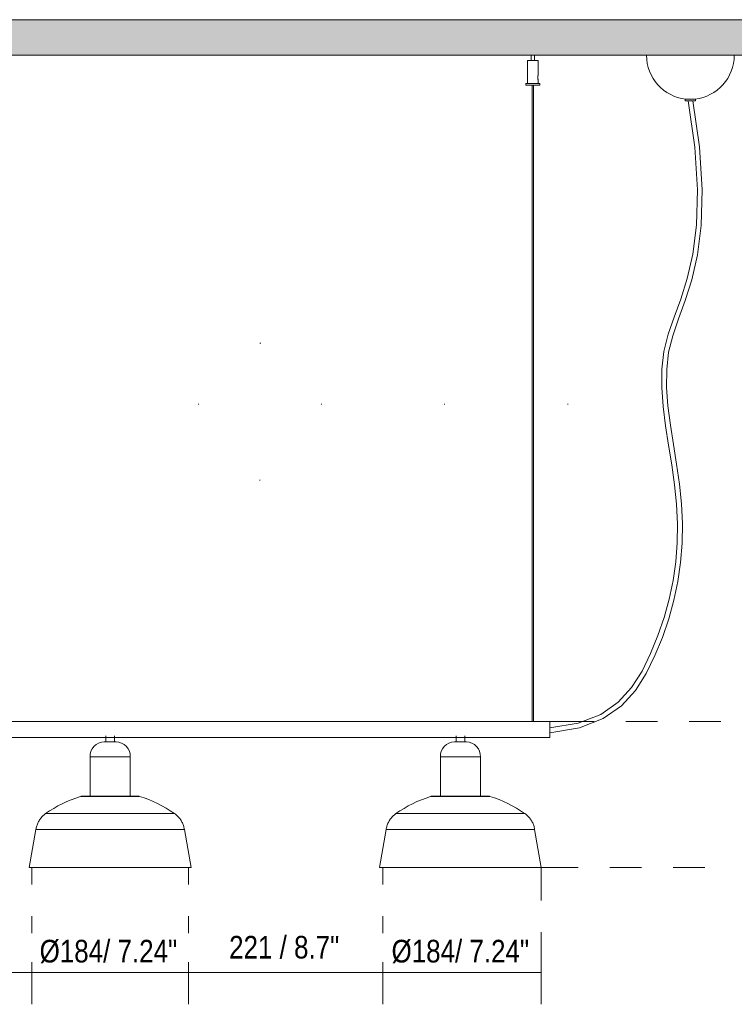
# Model space of a CAD drawing. Header units: millimetres. Extents: x 0 to 8.3, y 0 to 11.7.
# Tile 4 of 5: x 2.2 to 4.9, y 5.4 to 9. Entities that reach past the tile are written whole.
import ezdxf

# ---------------------------------------------------------------- set-up
doc = ezdxf.new("R2010")
doc.units = ezdxf.units.MM
for name, color, linetype, true_color in [('PDF_Geometría', 7, 'Continuous', 0xc0c0c0), ('PDF_Rellenos sólidos', 7, 'Continuous', 0xe8e8e8), ('PDF_Texto', 7, 'Continuous', 0x5b5b5b)]:
    doc.layers.add(name, color=color, linetype=linetype, true_color=true_color)
doc.styles.add('PDF Arial Narrow', font='ARIALN.TTF')

msp = doc.modelspace()

# ---------------------------------------------------------------- hatches: boundary and pattern name
at = {"layer": 'PDF_Rellenos sólidos', "transparency": 33554559}
msp.add_hatch(color=256, dxfattribs=at).paths.add_polyline_path([(4.3164, 8.9063), (6.17, 8.9063), (6.17, 9.0392), (0.2383, 9.0392), (0.2383, 8.9063), (4.2237, 8.9063)])

# ---------------------------------------------------------------- linework, layer by layer
at = {"layer": 'PDF_Geometría', "color": 7, "lineweight": 9}
for points in [[(0.2383, 9.0392), (6.17, 9.0392), (0.2383, 9.0392)], [(4.8989, 8.9063), (6.17, 8.9063), (0.2383, 8.9063), (0.9849, 8.9063)], [(0.998, 8.9063), (4.1407, 8.9063)], [(4.1538, 8.9063), (4.5717, 8.9063)]]:
    msp.add_lwpolyline(points, dxfattribs=at)
at = {"layer": 'PDF_Geometría', "color": 7, "lineweight": 20}
for points in [[(4.1538, 8.8867), (4.1538, 8.9063), (4.1519, 8.9063), (4.1473, 8.9063), (4.1426, 8.9063), (4.1407, 8.9063), (4.1407, 8.8867), (4.1426, 8.8867), (4.1473, 8.8867), (4.1519, 8.8867)], [(4.2113, 6.3778), (4.3213, 6.396), (4.4093, 6.4307), (4.4777, 6.4785), (4.5302, 6.5361), (4.5707, 6.5998), (4.6033, 6.6665), (4.6313, 6.7342), (4.6548, 6.8028), (4.674, 6.8723), (4.6888, 6.9427), (4.699, 7.0139), (4.7046, 7.0859), (4.7057, 7.1586), (4.702, 7.2322), (4.6941, 7.3062), (4.6835, 7.3802), (4.6718, 7.4538), (4.6607, 7.5265), (4.6517, 7.5978), (4.6466, 7.6671), (4.6469, 7.7341), (4.6541, 7.7982), (4.6695, 7.8598), (4.6913, 7.9225), (4.7163, 7.9908), (4.741, 8.0689), (4.7621, 8.1611), (4.776, 8.2716), (4.7795, 8.4048), (4.7693, 8.565), (4.745, 8.7368), (4.7693, 8.565), (4.7795, 8.4048), (4.776, 8.2716), (4.7621, 8.1611), (4.741, 8.0689), (4.7163, 7.9908), (4.6913, 7.9225), (4.6695, 7.8598), (4.6541, 7.7982), (4.6469, 7.7341), (4.6466, 7.6671), (4.6517, 7.5978), (4.6607, 7.5265), (4.6718, 7.4538), (4.6835, 7.3802), (4.6941, 7.3062), (4.702, 7.2322), (4.7057, 7.1586), (4.7046, 7.0859), (4.699, 7.0139), (4.6888, 6.9427), (4.674, 6.8723), (4.6548, 6.8028), (4.6313, 6.7342), (4.6033, 6.6665), (4.5707, 6.5998), (4.5302, 6.5361), (4.4777, 6.4785), (4.4093, 6.4307), (4.3213, 6.396)], [(4.7268, 8.7367), (4.7514, 8.5632), (4.7615, 8.4045), (4.758, 8.273), (4.7443, 8.1643), (4.7236, 8.0737), (4.6993, 7.9968), (4.6744, 7.9288), (4.6523, 7.8652), (4.6364, 7.8015), (4.6288, 7.7351), (4.6286, 7.6664), (4.6338, 7.5959), (4.6428, 7.5239), (4.654, 7.451), (4.6657, 7.3775), (4.6762, 7.3039), (4.684, 7.2307), (4.6876, 7.1583), (4.6866, 7.0867), (4.681, 7.0158), (4.671, 6.9458), (4.6565, 6.8766), (4.6376, 6.8081), (4.6144, 6.7406), (4.5868, 6.6739), (4.5548, 6.6085), (4.5157, 6.5469), (4.4658, 6.492), (4.4008, 6.4466), (4.3165, 6.4134), (4.2113, 6.3961), (4.3165, 6.4134), (4.4008, 6.4466), (4.4658, 6.492), (4.5157, 6.5469), (4.5548, 6.6085), (4.5868, 6.6739), (4.6144, 6.7406), (4.6376, 6.8081), (4.6565, 6.8766), (4.671, 6.9458), (4.681, 7.0158), (4.6866, 7.0867), (4.6876, 7.1583), (4.684, 7.2307), (4.6762, 7.3039), (4.6657, 7.3775), (4.654, 7.451), (4.6428, 7.5239), (4.6338, 7.5959), (4.6286, 7.6664), (4.6288, 7.7351), (4.6364, 7.8015), (4.6523, 7.8652), (4.6744, 7.9288), (4.6993, 7.9968), (4.7236, 8.0737), (4.7443, 8.1643), (4.758, 8.273), (4.7615, 8.4045), (4.7514, 8.5632)], [(2.5075, 6.1415), (2.5052, 6.1415), (2.5023, 6.1415), (2.5052, 6.1415)], [(3.8145, 6.1415), (3.8122, 6.1415), (3.8093, 6.1415), (3.8122, 6.1415)], [(2.5702, 5.8758), (2.6052, 5.8758), (2.6398, 5.8758), (2.6734, 5.8758), (2.7056, 5.8758), (2.736, 5.8758), (2.7642, 5.8758), (2.7897, 5.8758), (2.8123, 5.8758), (2.8316, 5.8758), (2.8473, 5.8758), (2.8593, 5.8758), (2.8674, 5.8758), (2.8715, 5.8758), (2.872, 5.8758), (2.8715, 5.8758), (2.8674, 5.8758), (2.8593, 5.8758), (2.8473, 5.8758), (2.8316, 5.8758), (2.8123, 5.8758), (2.7897, 5.8758), (2.7642, 5.8758), (2.736, 5.8758), (2.7056, 5.8758), (2.6734, 5.8758), (2.6398, 5.8758), (2.6052, 5.8758), (2.5702, 5.8758), (2.5351, 5.8758), (2.5006, 5.8758), (2.467, 5.8758), (2.4347, 5.8758), (2.4043, 5.8758), (2.3762, 5.8758), (2.3506, 5.8758), (2.3281, 5.8758), (2.3088, 5.8758), (2.293, 5.8758), (2.281, 5.8758), (2.2729, 5.8758), (2.2689, 5.8758), (2.2684, 5.8758), (2.2689, 5.8758), (2.2729, 5.8758), (2.281, 5.8758), (2.293, 5.8758), (2.3088, 5.8758), (2.3281, 5.8758), (2.3506, 5.8758), (2.3762, 5.8758), (2.4043, 5.8758), (2.4347, 5.8758), (2.467, 5.8758), (2.5006, 5.8758), (2.5351, 5.8758), (2.5702, 5.8758), (2.6033, 5.8758), (2.6359, 5.8758), (2.6677, 5.8758), (2.6982, 5.8758), (2.7269, 5.8758), (2.7535, 5.8758), (2.7776, 5.8758), (2.7989, 5.8758), (2.8171, 5.8758), (2.832, 5.8758), (2.8434, 5.8758), (2.851, 5.8758), (2.8549, 5.8758), (2.851, 5.8758), (2.8434, 5.8758), (2.832, 5.8758), (2.8171, 5.8758), (2.7989, 5.8758), (2.7776, 5.8758), (2.7535, 5.8758), (2.7269, 5.8758), (2.6982, 5.8758), (2.6677, 5.8758), (2.6359, 5.8758), (2.6033, 5.8758), (2.5702, 5.8758), (2.5371, 5.8758), (2.5044, 5.8758), (2.4727, 5.8758), (2.4422, 5.8758), (2.4135, 5.8758), (2.3869, 5.8758), (2.3628, 5.8758), (2.3415, 5.8758), (2.3232, 5.8758), (2.3083, 5.8758), (2.297, 5.8758), (2.2894, 5.8758), (2.2855, 5.8758), (2.2894, 5.8758), (2.297, 5.8758), (2.3083, 5.8758), (2.3232, 5.8758), (2.3415, 5.8758), (2.3628, 5.8758), (2.3869, 5.8758), (2.4135, 5.8758), (2.4422, 5.8758), (2.4727, 5.8758), (2.5044, 5.8758), (2.5371, 5.8758)], [(3.8772, 5.8758), (3.9122, 5.8758), (3.9468, 5.8758), (3.9804, 5.8758), (4.0126, 5.8758), (4.043, 5.8758), (4.0712, 5.8758), (4.0967, 5.8758), (4.1193, 5.8758), (4.1386, 5.8758), (4.1543, 5.8758), (4.1663, 5.8758), (4.1744, 5.8758), (4.1785, 5.8758), (4.179, 5.8758), (4.1785, 5.8758), (4.1744, 5.8758), (4.1663, 5.8758), (4.1543, 5.8758), (4.1386, 5.8758), (4.1193, 5.8758), (4.0967, 5.8758), (4.0712, 5.8758), (4.043, 5.8758), (4.0126, 5.8758), (3.9804, 5.8758), (3.9468, 5.8758), (3.9122, 5.8758), (3.8772, 5.8758), (3.8421, 5.8758), (3.8076, 5.8758), (3.7739, 5.8758), (3.7417, 5.8758), (3.7113, 5.8758), (3.6832, 5.8758), (3.6576, 5.8758), (3.6351, 5.8758), (3.6158, 5.8758), (3.6, 5.8758), (3.588, 5.8758), (3.5799, 5.8758), (3.5759, 5.8758), (3.5754, 5.8758), (3.5759, 5.8758), (3.5799, 5.8758), (3.588, 5.8758), (3.6, 5.8758), (3.6158, 5.8758), (3.6351, 5.8758), (3.6576, 5.8758), (3.6832, 5.8758), (3.7113, 5.8758), (3.7417, 5.8758), (3.7739, 5.8758), (3.8076, 5.8758), (3.8421, 5.8758), (3.8772, 5.8758), (3.9103, 5.8758), (3.9429, 5.8758), (3.9747, 5.8758), (4.0052, 5.8758), (4.0339, 5.8758), (4.0605, 5.8758), (4.0846, 5.8758), (4.1059, 5.8758), (4.1241, 5.8758), (4.139, 5.8758), (4.1504, 5.8758), (4.158, 5.8758), (4.1619, 5.8758), (4.158, 5.8758), (4.1504, 5.8758), (4.139, 5.8758), (4.1241, 5.8758), (4.1059, 5.8758), (4.0846, 5.8758), (4.0605, 5.8758), (4.0339, 5.8758), (4.0052, 5.8758), (3.9747, 5.8758), (3.9429, 5.8758), (3.9103, 5.8758), (3.8772, 5.8758), (3.8441, 5.8758), (3.8114, 5.8758), (3.7796, 5.8758), (3.7492, 5.8758), (3.7205, 5.8758), (3.6939, 5.8758), (3.6698, 5.8758), (3.6484, 5.8758), (3.6302, 5.8758), (3.6153, 5.8758), (3.604, 5.8758), (3.5963, 5.8758), (3.5925, 5.8758), (3.5963, 5.8758), (3.604, 5.8758), (3.6153, 5.8758), (3.6302, 5.8758), (3.6484, 5.8758), (3.6698, 5.8758), (3.6939, 5.8758), (3.7205, 5.8758), (3.7492, 5.8758), (3.7796, 5.8758), (3.8114, 5.8758), (3.8441, 5.8758)]]:
    msp.add_lwpolyline(points, close=True, dxfattribs=at)
for points in [[(4.7525, 8.7432, 0.383727), (4.8989, 8.9063), (4.8952, 8.9063), (4.888, 8.9063), (4.8773, 8.9063), (4.8635, 8.9063), (4.8469, 8.9063), (4.8277, 8.9063), (4.8065, 8.9063), (4.7836, 8.9063), (4.7597, 8.9063), (4.7353, 8.9063), (4.7108, 8.9063), (4.6869, 8.9063), (4.6641, 8.9063), (4.6429, 8.9063), (4.6237, 8.9063), (4.6071, 8.9063), (4.5932, 8.9063), (4.5826, 8.9063), (4.5754, 8.9063), (4.5717, 8.9063, 0.383728), (4.7181, 8.7432)], [(2.4955, 6.1415), (2.4955, 6.288, -0.431625), (2.5481, 6.3438), (2.5481, 6.3438), (2.5481, 6.3438), (2.5482, 6.3438), (2.5483, 6.3438), (2.5485, 6.3438), (2.5487, 6.3438), (2.5489, 6.3438), (2.5492, 6.3438), (2.5495, 6.3438), (2.5498, 6.3438), (2.5502, 6.3438), (2.5506, 6.3438), (2.551, 6.3438), (2.5514, 6.3438), (2.5519, 6.3438), (2.5524, 6.3438), (2.553, 6.3438), (2.5535, 6.3438), (2.5541, 6.3438), (2.5548, 6.3438), (2.5554, 6.3438), (2.5561, 6.3438), (2.5568, 6.3438), (2.5575, 6.3438), (2.5582, 6.3438), (2.559, 6.3438), (2.5598, 6.3438), (2.5605, 6.3438), (2.5613, 6.3438), (2.5622, 6.3438), (2.563, 6.3438), (2.5638, 6.3438), (2.5647, 6.3438), (2.5656, 6.3438), (2.5664, 6.3438), (2.5673, 6.3438), (2.5682, 6.3438), (2.5691, 6.3438), (2.5699, 6.3438), (2.5702, 6.3438), (2.5693, 6.3438), (2.5684, 6.3438), (2.5675, 6.3438), (2.5667, 6.3438), (2.5658, 6.3438), (2.5649, 6.3438), (2.5641, 6.3438), (2.5632, 6.3438), (2.5624, 6.3438), (2.5616, 6.3438), (2.5608, 6.3438), (2.56, 6.3438), (2.5592, 6.3438), (2.5584, 6.3438), (2.5577, 6.3438), (2.557, 6.3438), (2.5563, 6.3438), (2.5556, 6.3438), (2.5549, 6.3438), (2.5543, 6.3438), (2.5537, 6.3438), (2.5531, 6.3438), (2.5526, 6.3438), (2.5521, 6.3438), (2.5516, 6.3438), (2.5511, 6.3438), (2.5507, 6.3438), (2.5503, 6.3438), (2.5499, 6.3438), (2.5496, 6.3438), (2.5493, 6.3438), (2.549, 6.3438), (2.5487, 6.3438), (2.5485, 6.3438), (2.5484, 6.3438), (2.5482, 6.3438), (2.5481, 6.3438), (2.5481, 6.3438), (2.5481, 6.3438)], [(2.5923, 6.3438), (2.5923, 6.3438), (2.5922, 6.3438), (2.5922, 6.3438), (2.592, 6.3438), (2.5919, 6.3438), (2.5917, 6.3438), (2.5915, 6.3438), (2.5912, 6.3438), (2.5909, 6.3438), (2.5906, 6.3438), (2.5902, 6.3438), (2.5898, 6.3438), (2.5894, 6.3438), (2.5889, 6.3438), (2.5885, 6.3438), (2.5879, 6.3438), (2.5874, 6.3438), (2.5868, 6.3438), (2.5862, 6.3438), (2.5856, 6.3438), (2.585, 6.3438), (2.5843, 6.3438), (2.5836, 6.3438), (2.5829, 6.3438), (2.5821, 6.3438), (2.5814, 6.3438), (2.5806, 6.3438), (2.5798, 6.3438), (2.579, 6.3438), (2.5782, 6.3438), (2.5774, 6.3438), (2.5765, 6.3438), (2.5757, 6.3438), (2.5748, 6.3438), (2.5739, 6.3438), (2.5731, 6.3438), (2.5722, 6.3438), (2.5713, 6.3438), (2.5704, 6.3438), (2.5702, 6.3438), (2.5711, 6.3438), (2.572, 6.3438), (2.5728, 6.3438), (2.5737, 6.3438), (2.5746, 6.3438), (2.5754, 6.3438), (2.5763, 6.3438), (2.5771, 6.3438), (2.578, 6.3438), (2.5788, 6.3438), (2.5796, 6.3438), (2.5804, 6.3438), (2.5812, 6.3438), (2.5819, 6.3438), (2.5827, 6.3438), (2.5834, 6.3438), (2.5841, 6.3438), (2.5848, 6.3438), (2.5854, 6.3438), (2.5861, 6.3438), (2.5867, 6.3438), (2.5872, 6.3438), (2.5878, 6.3438), (2.5883, 6.3438), (2.5888, 6.3438), (2.5893, 6.3438), (2.5897, 6.3438), (2.5901, 6.3438), (2.5905, 6.3438), (2.5908, 6.3438), (2.5911, 6.3438), (2.5914, 6.3438), (2.5916, 6.3438), (2.5918, 6.3438), (2.592, 6.3438), (2.5921, 6.3438), (2.5922, 6.3438), (2.5923, 6.3438), (2.5923, 6.3438, -0.431626), (2.6449, 6.288), (2.6449, 6.1415)], [(3.8025, 6.1415), (3.8025, 6.288, -0.431621), (3.855, 6.3438), (3.8551, 6.3438), (3.8551, 6.3438), (3.8552, 6.3438), (3.8553, 6.3438), (3.8555, 6.3438), (3.8557, 6.3438), (3.8559, 6.3438), (3.8562, 6.3438), (3.8565, 6.3438), (3.8568, 6.3438), (3.8572, 6.3438), (3.8575, 6.3438), (3.858, 6.3438), (3.8584, 6.3438), (3.8589, 6.3438), (3.8594, 6.3438), (3.86, 6.3438), (3.8605, 6.3438), (3.8611, 6.3438), (3.8618, 6.3438), (3.8624, 6.3438), (3.8631, 6.3438), (3.8638, 6.3438), (3.8645, 6.3438), (3.8652, 6.3438), (3.866, 6.3438), (3.8667, 6.3438), (3.8675, 6.3438), (3.8683, 6.3438), (3.8692, 6.3438), (3.87, 6.3438), (3.8708, 6.3438), (3.8717, 6.3438), (3.8725, 6.3438), (3.8734, 6.3438), (3.8743, 6.3438), (3.8752, 6.3438), (3.8761, 6.3438), (3.8769, 6.3438), (3.8772, 6.3438), (3.8763, 6.3438), (3.8754, 6.3438), (3.8745, 6.3438), (3.8737, 6.3438), (3.8728, 6.3438), (3.8719, 6.3438), (3.8711, 6.3438), (3.8702, 6.3438), (3.8694, 6.3438), (3.8686, 6.3438), (3.8678, 6.3438), (3.867, 6.3438), (3.8662, 6.3438), (3.8654, 6.3438), (3.8647, 6.3438), (3.864, 6.3438), (3.8633, 6.3438), (3.8626, 6.3438), (3.8619, 6.3438), (3.8613, 6.3438), (3.8607, 6.3438), (3.8601, 6.3438), (3.8596, 6.3438), (3.859, 6.3438), (3.8586, 6.3438), (3.8581, 6.3438), (3.8577, 6.3438), (3.8573, 6.3438), (3.8569, 6.3438), (3.8565, 6.3438), (3.8562, 6.3438), (3.856, 6.3438), (3.8557, 6.3438), (3.8555, 6.3438), (3.8554, 6.3438), (3.8552, 6.3438), (3.8551, 6.3438), (3.8551, 6.3438), (3.855, 6.3438)], [(3.8993, 6.3438), (3.8993, 6.3438), (3.8993, 6.3438), (3.8992, 6.3438), (3.8992, 6.3438), (3.899, 6.3438), (3.8989, 6.3438), (3.8987, 6.3438), (3.8984, 6.3438), (3.8982, 6.3438), (3.8979, 6.3438), (3.8976, 6.3438), (3.8972, 6.3438), (3.8968, 6.3438), (3.8964, 6.3438), (3.8959, 6.3438), (3.8954, 6.3438), (3.8949, 6.3438), (3.8944, 6.3438), (3.8938, 6.3438), (3.8932, 6.3438), (3.8926, 6.3438), (3.892, 6.3438), (3.8913, 6.3438), (3.8906, 6.3438), (3.8899, 6.3438), (3.8891, 6.3438), (3.8884, 6.3438), (3.8876, 6.3438), (3.8868, 6.3438), (3.886, 6.3438), (3.8852, 6.3438), (3.8844, 6.3438), (3.8835, 6.3438), (3.8827, 6.3438), (3.8818, 6.3438), (3.8809, 6.3438), (3.8801, 6.3438), (3.8792, 6.3438), (3.8783, 6.3438), (3.8774, 6.3438), (3.8772, 6.3438), (3.8781, 6.3438), (3.8789, 6.3438), (3.8798, 6.3438), (3.8807, 6.3438), (3.8816, 6.3438), (3.8824, 6.3438), (3.8833, 6.3438), (3.8841, 6.3438), (3.885, 6.3438), (3.8858, 6.3438), (3.8866, 6.3438), (3.8874, 6.3438), (3.8882, 6.3438), (3.8889, 6.3438), (3.8897, 6.3438), (3.8904, 6.3438), (3.8911, 6.3438), (3.8918, 6.3438), (3.8924, 6.3438), (3.8931, 6.3438), (3.8937, 6.3438), (3.8942, 6.3438), (3.8948, 6.3438), (3.8953, 6.3438), (3.8958, 6.3438), (3.8963, 6.3438), (3.8967, 6.3438), (3.8971, 6.3438), (3.8975, 6.3438), (3.8978, 6.3438), (3.8981, 6.3438), (3.8984, 6.3438), (3.8986, 6.3438), (3.8988, 6.3438), (3.899, 6.3438), (3.8991, 6.3438), (3.8992, 6.3438), (3.8993, 6.3438, -0.431623), (3.9519, 6.288), (3.9519, 6.1415)]]:
    msp.add_lwpolyline(points, format="xyb", dxfattribs=at)
for points in [[(4.1276, 8.8867), (4.1276, 8.8014)], [(4.1302, 8.8867), (4.1276, 8.8867), (4.1302, 8.8867), (4.1374, 8.8867), (4.1473, 8.8867), (4.1571, 8.8867), (4.1643, 8.8867), (4.167, 8.8867), (4.1643, 8.8867), (4.1571, 8.8867), (4.1538, 8.8867)], [(4.1407, 8.8867), (4.1374, 8.8867), (4.131, 8.8867)], [(4.167, 8.8315), (4.167, 8.8867)], [(4.1669, 8.8166), (4.1666, 8.8175), (4.1661, 8.8192), (4.1656, 8.8214), (4.1655, 8.824), (4.1656, 8.8266), (4.1661, 8.8289), (4.1666, 8.8305), (4.1669, 8.8314), (4.167, 8.8315), (4.1669, 8.8314), (4.1666, 8.8305), (4.1661, 8.8289)], [(4.1656, 8.8265), (4.1655, 8.824), (4.1656, 8.8214)], [(4.1661, 8.8289), (4.1656, 8.8266)], [(4.1656, 8.8214), (4.1661, 8.8192)], [(4.1661, 8.8192), (4.1666, 8.8175), (4.1669, 8.8166)], [(4.121, 8.8014), (4.121, 8.7948)], [(4.1246, 8.8014), (4.1214, 8.8014), (4.121, 8.8014), (4.1214, 8.8014), (4.1246, 8.8014), (4.1304, 8.8014), (4.1383, 8.8014), (4.1473, 8.8014), (4.1563, 8.8014), (4.1642, 8.8014), (4.17, 8.8014), (4.1731, 8.8014), (4.1735, 8.8014), (4.1731, 8.8014), (4.17, 8.8014)], [(4.1304, 8.7948), (4.1246, 8.7948), (4.1214, 8.7948), (4.121, 8.7948), (4.1214, 8.7948), (4.1246, 8.7948), (4.1304, 8.7948), (4.1383, 8.7948), (4.1473, 8.7948), (4.1492, 8.7948), (4.151, 8.7948), (4.1525, 8.7948), (4.1537, 8.7948), (4.1525, 8.7948), (4.151, 8.7948)], [(4.1383, 8.7948), (4.131, 8.7948)], [(4.1436, 8.7948), (4.1421, 8.7948), (4.1409, 8.7948), (4.1421, 8.7948), (4.1436, 8.7948), (4.1454, 8.7948), (4.1473, 8.7948), (4.1563, 8.7948), (4.1642, 8.7948), (4.17, 8.7948), (4.1731, 8.7948), (4.1735, 8.7948), (4.1731, 8.7948), (4.17, 8.7948), (4.1642, 8.7948), (4.1563, 8.7948), (4.1542, 8.7948)], [(4.1447, 8.7948), (4.1447, 6.4197), (4.1447, 6.4197), (4.145, 6.4197), (4.1454, 6.4197), (4.146, 6.4197), (4.1466, 6.4197), (4.1473, 6.4197), (4.148, 6.4197), (4.1486, 6.4197), (4.1491, 6.4197), (4.1496, 6.4197), (4.1498, 6.4197), (4.1499, 6.4197), (4.1499, 8.7948)], [(4.167, 8.8014), (4.167, 8.8165)], [(4.1735, 8.7948), (4.1735, 8.8014)], [(4.755, 8.7367), (4.755, 8.7432), (4.7523, 8.7432), (4.7451, 8.7432), (4.7353, 8.7432), (4.7255, 8.7432), (4.7182, 8.7432), (4.7156, 8.7432), (4.7156, 8.7367)], [(4.7453, 8.7367), (4.7523, 8.7367), (4.755, 8.7367), (4.7523, 8.7367), (4.7451, 8.7367), (4.7353, 8.7367), (4.7255, 8.7367), (4.7182, 8.7367), (4.7156, 8.7367), (4.7182, 8.7367), (4.7255, 8.7367), (4.7271, 8.7367), (4.7238, 8.7367), (4.7272, 8.7367), (4.7353, 8.7367), (4.7434, 8.7367), (4.7468, 8.7367), (4.7451, 8.7367)], [(3.1293, 7.8322), (3.1319, 7.8322)], [(2.8997, 7.6026), (2.8997, 7.6051)], [(3.359, 7.6026), (3.359, 7.6051)], [(3.8182, 7.6026), (3.8182, 7.6051)], [(4.2775, 7.6026), (4.2775, 7.6051)], [(3.1277, 7.3203), (3.1303, 7.3203)], [(4.2113, 6.4196), (0.9275, 6.4196)], [(4.2113, 6.3959), (4.2113, 6.3977), (4.2113, 6.4049), (4.2113, 6.411), (4.2113, 6.4157), (4.2113, 6.4186), (4.2113, 6.4196), (4.2113, 6.4186), (4.2113, 6.4157), (4.2113, 6.411), (4.2113, 6.4049), (4.2113, 6.3977), (4.2113, 6.3901), (4.2113, 6.3825), (4.2113, 6.3753), (4.2113, 6.3692), (4.2113, 6.3645), (4.2113, 6.3616), (4.2113, 6.3606), (4.2113, 6.3616), (4.2113, 6.3645), (4.2113, 6.3692), (4.2113, 6.3753), (4.2113, 6.3778)], [(0.9275, 6.3606), (4.2113, 6.3606)], [(2.5538, 6.3667), (2.5538, 6.3438), (2.5554, 6.3438)], [(2.5866, 6.3438), (2.5866, 6.3667)], [(3.8608, 6.3667), (3.8608, 6.3438)], [(3.8936, 6.3438), (3.8936, 6.3667)], [(2.4959, 6.288), (2.4955, 6.288), (2.4959, 6.288), (2.4991, 6.288), (2.5055, 6.288), (2.5147, 6.288), (2.5263, 6.288), (2.5398, 6.288), (2.5547, 6.288), (2.5702, 6.288), (2.5857, 6.288), (2.6006, 6.288), (2.6141, 6.288), (2.6257, 6.288), (2.6349, 6.288), (2.6412, 6.288), (2.6445, 6.288), (2.6449, 6.288), (2.6445, 6.288)], [(3.8029, 6.288), (3.8025, 6.288), (3.8029, 6.288), (3.8061, 6.288), (3.8125, 6.288), (3.8217, 6.288), (3.8333, 6.288), (3.8468, 6.288), (3.8616, 6.288), (3.8772, 6.288), (3.8927, 6.288), (3.9076, 6.288), (3.9211, 6.288), (3.9327, 6.288), (3.9419, 6.288), (3.9482, 6.288), (3.9515, 6.288), (3.9519, 6.288), (3.9515, 6.288)], [(2.2684, 5.8758), (2.2931, 6.0168), (2.2937, 6.0203), (2.2944, 6.0237), (2.2952, 6.0271), (2.2962, 6.0305), (2.2973, 6.0338), (2.2985, 6.0371), (2.2999, 6.0403), (2.3014, 6.0435), (2.303, 6.0466), (2.3048, 6.0497), (2.3066, 6.0526), (2.3086, 6.0555), (2.3107, 6.0583), (2.3129, 6.0611), (2.3152, 6.0637), (2.3176, 6.0663), (2.3202, 6.0687), (2.3228, 6.0711), (2.3255, 6.0733), (2.3283, 6.0754), (2.3295, 6.0763), (2.3445, 6.0865), (2.3599, 6.096), (2.3756, 6.105), (2.3917, 6.1133), (2.4082, 6.121), (2.4249, 6.128), (2.4419, 6.1343), (2.4591, 6.14), (2.4605, 6.1404), (2.4615, 6.1407), (2.4625, 6.1409), (2.4635, 6.1411), (2.4645, 6.1413), (2.4655, 6.1414), (2.4665, 6.1415), (2.4676, 6.1415), (2.4681, 6.1415)], [(2.6782, 6.1404), (2.6799, 6.1404), (2.6782, 6.1404), (2.6733, 6.1404), (2.6652, 6.1404), (2.6542, 6.1404), (2.6407, 6.1404), (2.625, 6.1404), (2.6077, 6.1404), (2.5892, 6.1404), (2.5702, 6.1404), (2.5511, 6.1404), (2.5327, 6.1404), (2.5153, 6.1404), (2.4997, 6.1404), (2.4861, 6.1404), (2.4752, 6.1404), (2.4671, 6.1404), (2.4621, 6.1404), (2.4605, 6.1404), (2.4621, 6.1404)], [(2.6381, 6.1415), (2.6405, 6.1415), (2.6434, 6.1415), (2.6462, 6.1415), (2.6489, 6.1415), (2.6514, 6.1415), (2.6538, 6.1415), (2.6561, 6.1415), (2.6582, 6.1415), (2.6602, 6.1415), (2.6621, 6.1415), (2.6638, 6.1415), (2.6653, 6.1415), (2.6667, 6.1415), (2.668, 6.1415), (2.6691, 6.1415), (2.67, 6.1415), (2.6708, 6.1415), (2.6714, 6.1415), (2.6719, 6.1415), (2.6721, 6.1415), (2.6723, 6.1415), (2.6723, 6.1415), (2.6722, 6.1415), (2.6719, 6.1415), (2.6715, 6.1415), (2.671, 6.1415), (2.6702, 6.1415), (2.6693, 6.1415), (2.6683, 6.1415), (2.6671, 6.1415), (2.6657, 6.1415), (2.6642, 6.1415), (2.6626, 6.1415), (2.6607, 6.1415), (2.6588, 6.1415), (2.6567, 6.1415), (2.6544, 6.1415), (2.6521, 6.1415), (2.6496, 6.1415), (2.6469, 6.1415), (2.6442, 6.1415), (2.6413, 6.1415), (2.6383, 6.1415), (2.6352, 6.1415), (2.632, 6.1415), (2.6287, 6.1415), (2.6253, 6.1415), (2.6219, 6.1415), (2.6183, 6.1415), (2.6147, 6.1415), (2.611, 6.1415), (2.6072, 6.1415), (2.6033, 6.1415), (2.5995, 6.1415), (2.5955, 6.1415), (2.5915, 6.1415), (2.5875, 6.1415), (2.5835, 6.1415), (2.5794, 6.1415), (2.5754, 6.1415), (2.5713, 6.1415), (2.5702, 6.1415), (2.5661, 6.1415), (2.562, 6.1415), (2.558, 6.1415), (2.5539, 6.1415), (2.5499, 6.1415), (2.5459, 6.1415), (2.542, 6.1415), (2.5381, 6.1415), (2.5342, 6.1415), (2.5304, 6.1415), (2.5267, 6.1415), (2.523, 6.1415), (2.5195, 6.1415), (2.516, 6.1415), (2.5125, 6.1415), (2.5092, 6.1415), (2.506, 6.1415), (2.5029, 6.1415), (2.4999, 6.1415), (2.497, 6.1415), (2.4942, 6.1415), (2.4915, 6.1415), (2.489, 6.1415), (2.4866, 6.1415), (2.4843, 6.1415), (2.4821, 6.1415), (2.4801, 6.1415), (2.4783, 6.1415), (2.4766, 6.1415), (2.475, 6.1415), (2.4736, 6.1415), (2.4724, 6.1415), (2.4713, 6.1415), (2.4704, 6.1415), (2.4696, 6.1415), (2.469, 6.1415), (2.4685, 6.1415), (2.4682, 6.1415), (2.4681, 6.1415), (2.4681, 6.1415), (2.4682, 6.1415), (2.4684, 6.1415), (2.4688, 6.1415), (2.4694, 6.1415), (2.4701, 6.1415), (2.471, 6.1415), (2.4721, 6.1415), (2.4733, 6.1415), (2.4746, 6.1415), (2.4762, 6.1415), (2.4778, 6.1415), (2.4796, 6.1415), (2.4816, 6.1415), (2.4837, 6.1415), (2.4859, 6.1415), (2.4883, 6.1415), (2.4908, 6.1415), (2.4934, 6.1415), (2.4962, 6.1415), (2.4991, 6.1415), (2.502, 6.1415)], [(2.5023, 6.1415), (2.4991, 6.1415), (2.4959, 6.1415), (2.4955, 6.1415), (2.4959, 6.1415), (2.4991, 6.1415), (2.5055, 6.1415), (2.5075, 6.1415)], [(2.5051, 6.1415), (2.5078, 6.1415)], [(2.5547, 6.1415), (2.5554, 6.1415)], [(2.6325, 6.1415), (2.6344, 6.1415), (2.6359, 6.1415)], [(2.6723, 6.1415), (2.6733, 6.1415), (2.6743, 6.1415), (2.6754, 6.1413), (2.6764, 6.1412), (2.6774, 6.141), (2.6784, 6.1408), (2.6794, 6.1405), (2.6799, 6.1404), (2.6972, 6.1348), (2.7142, 6.1285), (2.7309, 6.1215), (2.7474, 6.1139), (2.7635, 6.1057), (2.7793, 6.0967), (2.7947, 6.0872), (2.8098, 6.0771), (2.8109, 6.0763), (2.8137, 6.0742), (2.8165, 6.072), (2.8191, 6.0697), (2.8217, 6.0673), (2.8242, 6.0648), (2.8265, 6.0622), (2.8288, 6.0595), (2.8309, 6.0567), (2.8329, 6.0539), (2.8349, 6.0509), (2.8366, 6.0479), (2.8383, 6.0448), (2.8399, 6.0417), (2.8413, 6.0384), (2.8426, 6.0352), (2.8437, 6.0319), (2.8448, 6.0285), (2.8457, 6.0251), (2.8464, 6.0217), (2.847, 6.0182), (2.8472, 6.0168), (2.872, 5.8758)], [(3.5754, 5.8758), (3.6001, 6.0168), (3.6007, 6.0203), (3.6014, 6.0237), (3.6022, 6.0271), (3.6032, 6.0305), (3.6043, 6.0338), (3.6055, 6.0371), (3.6069, 6.0403), (3.6084, 6.0435), (3.61, 6.0466), (3.6118, 6.0497), (3.6136, 6.0526), (3.6156, 6.0555), (3.6177, 6.0583), (3.6199, 6.0611), (3.6222, 6.0637), (3.6246, 6.0663), (3.6272, 6.0687), (3.6298, 6.0711), (3.6325, 6.0733), (3.6353, 6.0754), (3.6365, 6.0763), (3.6515, 6.0865), (3.6669, 6.096), (3.6826, 6.105), (3.6987, 6.1133), (3.7152, 6.121), (3.7319, 6.128), (3.7489, 6.1343), (3.7661, 6.14), (3.7675, 6.1404), (3.7684, 6.1407), (3.7694, 6.1409), (3.7705, 6.1411), (3.7715, 6.1413), (3.7725, 6.1414), (3.7735, 6.1415), (3.7746, 6.1415), (3.7751, 6.1415)], [(3.9852, 6.1404), (3.9869, 6.1404), (3.9852, 6.1404), (3.9803, 6.1404), (3.9722, 6.1404), (3.9612, 6.1404), (3.9477, 6.1404), (3.932, 6.1404), (3.9147, 6.1404), (3.8962, 6.1404), (3.8772, 6.1404), (3.8581, 6.1404), (3.8397, 6.1404), (3.8223, 6.1404), (3.8066, 6.1404), (3.7931, 6.1404), (3.7822, 6.1404), (3.7741, 6.1404), (3.7691, 6.1404), (3.7675, 6.1404), (3.7691, 6.1404)], [(3.9456, 6.1415), (3.9475, 6.1415), (3.9504, 6.1415), (3.9532, 6.1415), (3.9559, 6.1415), (3.9584, 6.1415), (3.9608, 6.1415), (3.9631, 6.1415), (3.9652, 6.1415), (3.9672, 6.1415), (3.9691, 6.1415), (3.9708, 6.1415), (3.9723, 6.1415), (3.9737, 6.1415), (3.975, 6.1415), (3.9761, 6.1415), (3.977, 6.1415), (3.9778, 6.1415), (3.9784, 6.1415), (3.9788, 6.1415), (3.9791, 6.1415), (3.9793, 6.1415), (3.9793, 6.1415), (3.9792, 6.1415), (3.9789, 6.1415), (3.9785, 6.1415), (3.978, 6.1415), (3.9772, 6.1415), (3.9763, 6.1415), (3.9753, 6.1415), (3.9741, 6.1415), (3.9727, 6.1415), (3.9712, 6.1415), (3.9695, 6.1415), (3.9677, 6.1415), (3.9658, 6.1415), (3.9637, 6.1415), (3.9614, 6.1415), (3.9591, 6.1415), (3.9566, 6.1415), (3.9539, 6.1415), (3.9512, 6.1415), (3.9483, 6.1415), (3.9453, 6.1415), (3.9422, 6.1415), (3.939, 6.1415), (3.9357, 6.1415), (3.9323, 6.1415), (3.9289, 6.1415), (3.9253, 6.1415), (3.9217, 6.1415), (3.9179, 6.1415), (3.9142, 6.1415), (3.9103, 6.1415), (3.9064, 6.1415), (3.9025, 6.1415), (3.8985, 6.1415), (3.8945, 6.1415), (3.8905, 6.1415), (3.8864, 6.1415), (3.8824, 6.1415), (3.8783, 6.1415), (3.8772, 6.1415), (3.8731, 6.1415), (3.869, 6.1415), (3.865, 6.1415), (3.8609, 6.1415), (3.8569, 6.1415), (3.8529, 6.1415), (3.849, 6.1415), (3.8451, 6.1415), (3.8412, 6.1415), (3.8374, 6.1415), (3.8337, 6.1415), (3.83, 6.1415), (3.8265, 6.1415), (3.823, 6.1415), (3.8195, 6.1415), (3.8162, 6.1415), (3.813, 6.1415), (3.8099, 6.1415), (3.8068, 6.1415), (3.8039, 6.1415), (3.8012, 6.1415), (3.7985, 6.1415), (3.796, 6.1415), (3.7935, 6.1415), (3.7913, 6.1415), (3.7891, 6.1415), (3.7871, 6.1415), (3.7853, 6.1415), (3.7836, 6.1415), (3.782, 6.1415), (3.7806, 6.1415), (3.7794, 6.1415), (3.7783, 6.1415), (3.7774, 6.1415), (3.7766, 6.1415), (3.776, 6.1415), (3.7755, 6.1415), (3.7752, 6.1415), (3.7751, 6.1415), (3.7751, 6.1415), (3.7752, 6.1415), (3.7754, 6.1415), (3.7758, 6.1415), (3.7764, 6.1415), (3.7771, 6.1415), (3.778, 6.1415), (3.7791, 6.1415), (3.7803, 6.1415), (3.7816, 6.1415), (3.7831, 6.1415), (3.7848, 6.1415), (3.7866, 6.1415), (3.7886, 6.1415), (3.7907, 6.1415), (3.7929, 6.1415), (3.7953, 6.1415), (3.7978, 6.1415), (3.8004, 6.1415), (3.8032, 6.1415), (3.8061, 6.1415)], [(3.8061, 6.1415), (3.8029, 6.1415), (3.8025, 6.1415), (3.8029, 6.1415), (3.8061, 6.1415), (3.8125, 6.1415), (3.8145, 6.1415)], [(3.8093, 6.1415), (3.8066, 6.1415), (3.809, 6.1415)], [(3.8121, 6.1415), (3.8148, 6.1415)], [(3.9395, 6.1415), (3.9414, 6.1415), (3.9429, 6.1415)], [(3.9793, 6.1415), (3.9803, 6.1415), (3.9813, 6.1415), (3.9824, 6.1413), (3.9834, 6.1412), (3.9844, 6.141), (3.9854, 6.1408), (3.9864, 6.1405), (3.9869, 6.1404), (4.0042, 6.1348), (4.0212, 6.1285), (4.0379, 6.1215), (4.0544, 6.1139), (4.0705, 6.1057), (4.0863, 6.0967), (4.1017, 6.0872), (4.1168, 6.0771), (4.1179, 6.0763), (4.1207, 6.0742), (4.1235, 6.072), (4.1261, 6.0697), (4.1287, 6.0673), (4.1311, 6.0648), (4.1335, 6.0622), (4.1358, 6.0595), (4.1379, 6.0567), (4.1399, 6.0539), (4.1418, 6.0509), (4.1436, 6.0479), (4.1453, 6.0448), (4.1469, 6.0417), (4.1483, 6.0384), (4.1496, 6.0352), (4.1507, 6.0319), (4.1518, 6.0285), (4.1527, 6.0251), (4.1534, 6.0217), (4.154, 6.0182), (4.1542, 6.0168), (4.179, 5.8758)], [(2.3295, 6.0763), (2.3315, 6.0763), (2.3377, 6.0763), (2.3478, 6.0763), (2.3617, 6.0763), (2.3792, 6.0763), (2.4, 6.0763), (2.4236, 6.0763), (2.4498, 6.0763), (2.4781, 6.0763), (2.5079, 6.0763), (2.5388, 6.0763), (2.5702, 6.0763), (2.6016, 6.0763), (2.6325, 6.0763), (2.6623, 6.0763), (2.6905, 6.0763), (2.7167, 6.0763), (2.7404, 6.0763), (2.7612, 6.0763), (2.7787, 6.0763), (2.7926, 6.0763), (2.8027, 6.0763), (2.8089, 6.0763), (2.8109, 6.0763)], [(3.6365, 6.0763), (3.6385, 6.0763), (3.6447, 6.0763), (3.6548, 6.0763), (3.6687, 6.0763), (3.6862, 6.0763), (3.707, 6.0763), (3.7306, 6.0763), (3.7568, 6.0763), (3.7851, 6.0763), (3.8149, 6.0763), (3.8458, 6.0763), (3.8772, 6.0763), (3.9086, 6.0763), (3.9395, 6.0763), (3.9693, 6.0763), (3.9975, 6.0763), (4.0237, 6.0763), (4.0474, 6.0763), (4.0682, 6.0763), (4.0857, 6.0763), (4.0996, 6.0763), (4.1097, 6.0763), (4.1158, 6.0763), (4.1179, 6.0763)], [(2.2936, 6.0168), (2.2931, 6.0168), (2.2936, 6.0168), (2.2973, 6.0168), (2.3048, 6.0168), (2.3158, 6.0168), (2.3302, 6.0168), (2.3479, 6.0168), (2.3687, 6.0168), (2.3921, 6.0168), (2.4179, 6.0168), (2.4458, 6.0168), (2.4754, 6.0168), (2.5063, 6.0168), (2.538, 6.0168), (2.5702, 6.0168), (2.6024, 6.0168), (2.6341, 6.0168), (2.6649, 6.0168), (2.6945, 6.0168), (2.7224, 6.0168), (2.7483, 6.0168), (2.7717, 6.0168), (2.7924, 6.0168), (2.8101, 6.0168), (2.8246, 6.0168), (2.8356, 6.0168), (2.843, 6.0168), (2.8468, 6.0168), (2.8472, 6.0168), (2.8468, 6.0168)], [(3.6006, 6.0168), (3.6001, 6.0168), (3.6006, 6.0168), (3.6043, 6.0168), (3.6118, 6.0168), (3.6228, 6.0168), (3.6372, 6.0168), (3.6549, 6.0168), (3.6757, 6.0168), (3.6991, 6.0168), (3.7249, 6.0168), (3.7528, 6.0168), (3.7824, 6.0168), (3.8133, 6.0168), (3.845, 6.0168), (3.8772, 6.0168), (3.9093, 6.0168), (3.9411, 6.0168), (3.9719, 6.0168), (4.0015, 6.0168), (4.0294, 6.0168), (4.0553, 6.0168), (4.0787, 6.0168), (4.0994, 6.0168), (4.1171, 6.0168), (4.1316, 6.0168), (4.1426, 6.0168), (4.15, 6.0168), (4.1538, 6.0168), (4.1542, 6.0168), (4.1538, 6.0168)]]:
    msp.add_lwpolyline(points, dxfattribs=at)
at = {"layer": 'PDF_Geometría', "color": 254, "lineweight": 9, "true_color": 0xd2d2d2}
for points in [[(4.208, 6.4196), (4.3769, 6.4196)], [(4.495, 6.4196), (4.6131, 6.4196)], [(4.7312, 6.4196), (4.8493, 6.4196)], [(2.2774, 5.8758), (2.2774, 5.8119)], [(2.8629, 5.8758), (2.8629, 5.8119)], [(3.5876, 5.8758), (3.5876, 5.8119)], [(4.3168, 5.8758), (4.179, 5.8758), (4.179, 5.7517)], [(4.4349, 5.8758), (4.553, 5.8758)], [(4.6711, 5.8758), (4.7892, 5.8758)], [(2.2774, 5.6938), (2.2774, 5.6298)], [(2.8629, 5.6938), (2.8629, 5.6298)], [(3.5876, 5.6938), (3.5876, 5.6298)], [(4.179, 5.6336), (4.179, 5.5095)]]:
    msp.add_lwpolyline(points, dxfattribs=at)
at = {"layer": 'PDF_Geometría', "color": 251, "lineweight": 9, "true_color": 0x5b5b5b}
for points in [[(4.179, 5.3647), (4.179, 5.4828), (3.5876, 5.4828), (3.5876, 5.5221), (3.5876, 5.4828), (3.5876, 5.3647), (3.5876, 5.4828), (2.8629, 5.4828), (2.8629, 5.3647), (2.8629, 5.4828), (2.2774, 5.4828), (2.2774, 5.3647), (2.2774, 5.4828), (1.5528, 5.4828), (1.5528, 5.3647), (1.5528, 5.4828), (0.9673, 5.4828), (0.9673, 5.3647)], [(4.179, 5.4828), (4.179, 5.5221)]]:
    msp.add_lwpolyline(points, dxfattribs=at)
for points in [[(2.2774, 5.5221), (2.2774, 5.4828)], [(2.8629, 5.5221), (2.8629, 5.4828)]]:
    msp.add_lwpolyline(points, close=True, dxfattribs=at)

# ---------------------------------------------------------------- texts
at = {"layer": 'PDF_Texto', "attachment_point": 4, "style": 'PDF Arial Narrow'}
for s, insert, char_height in [('221 / 8.7"', (3.0142, 5.5772), 0.0845), ('Ø184/ 7.24"', (2.3071, 5.5615), 0.084498), ('Ø184/ 7.24"', (3.6202, 5.5615), 0.084498)]:
    msp.add_mtext(s, dxfattribs=dict(at, insert=insert, char_height=char_height))

doc.saveas('drawing.dxf')
